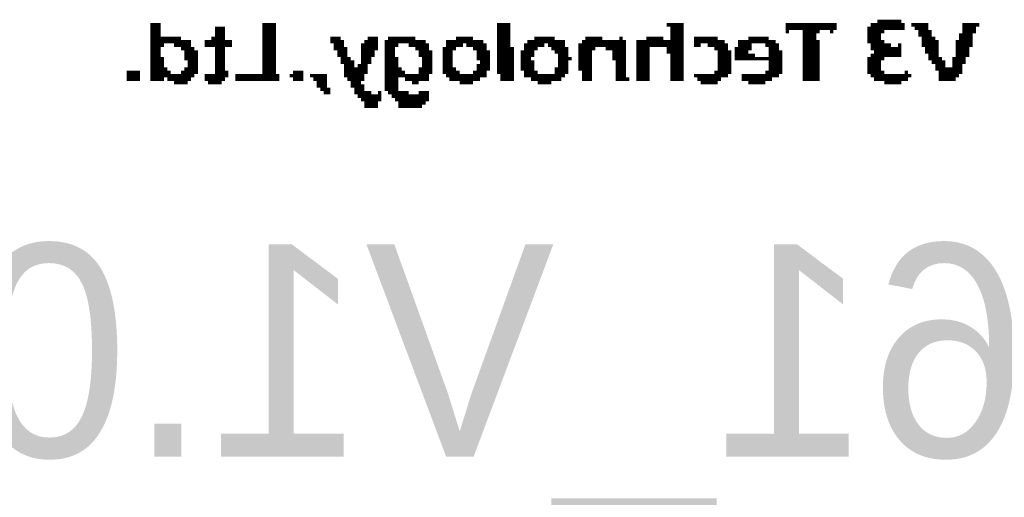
# Model space of a CAD drawing. Extents: x -225 to 585, y -158 to 406.
# Tile 21 of 47: x 28 to 40, y 16 to 22. Entities that reach past the tile are written whole.
import ezdxf

# ---------------------------------------------------------------- set-up
doc = ezdxf.new("R2010")
doc.units = 0
doc.layers.add('BOARD_GEOMETRY_SILKSCREEN_B', color=1, linetype='CONTINUOUS')
doc.layers.add('PACKAGE_GEOMETRY_SILKSCREEN_B', color=4, linetype='CONTINUOUS')

msp = doc.modelspace()

# ---------------------------------------------------------------- linework, layer by layer
at = {"layer": 'BOARD_GEOMETRY_SILKSCREEN_B', "const_width": 0.04064}
for points in [[(30.046676, 21.800566), (29.924756, 21.800566)], [(30.046676, 21.800566), (29.924756, 21.800566)], [(31.428436, 21.800566), (31.265876, 21.800566)], [(31.428436, 21.800566), (31.265876, 21.800566)], [(34.232596, 21.800566), (34.070036, 21.800566)], [(34.232596, 21.800566), (34.070036, 21.800566)], [(36.305236, 21.800566), (36.102036, 21.800566)], [(36.305236, 21.800566), (36.142676, 21.800566)], [(38.134036, 21.800566), (37.524436, 21.800566)], [(38.134036, 21.800566), (37.524436, 21.800566)], [(38.946836, 21.800566), (38.540436, 21.800566)], [(38.946836, 21.800566), (38.540436, 21.800566)], [(38.906196, 21.841206), (38.621716, 21.841206)], [(39.190676, 21.800566), (39.028116, 21.800566)], [(39.231316, 21.800566), (39.068756, 21.800566)], [(39.800276, 21.800566), (39.637716, 21.800566)], [(39.840916, 21.800566), (39.678356, 21.800566)], [(30.046676, 21.759926), (29.924756, 21.759926)], [(30.046676, 21.719286), (29.924756, 21.719286)], [(30.046676, 21.678646), (29.924756, 21.678646)], [(30.818836, 21.759926), (30.696916, 21.759926)], [(30.818836, 21.719286), (30.696916, 21.719286)], [(30.818836, 21.678646), (30.696916, 21.678646)], [(31.428436, 21.759926), (31.265876, 21.759926)], [(31.428436, 21.719286), (31.265876, 21.719286)], [(31.428436, 21.678646), (31.265876, 21.678646)], [(34.232596, 21.759926), (34.070036, 21.759926)], [(34.232596, 21.719286), (34.070036, 21.719286)], [(34.232596, 21.678646), (34.070036, 21.678646)], [(36.305236, 21.759926), (36.142676, 21.759926)], [(36.305236, 21.719286), (36.142676, 21.719286)], [(36.305236, 21.678646), (36.142676, 21.678646)], [(38.134036, 21.759926), (37.524436, 21.759926)], [(37.565076, 21.719286), (37.524436, 21.719286)], [(37.930836, 21.719286), (37.727636, 21.719286)], [(37.890196, 21.678646), (37.727636, 21.678646)], [(38.093396, 21.719286), (38.052756, 21.719286)], [(38.946836, 21.759926), (38.499796, 21.759926)], [(38.702996, 21.719286), (38.499796, 21.719286)], [(38.662356, 21.678646), (38.499796, 21.678646)], [(39.231316, 21.759926), (39.068756, 21.759926)], [(39.271956, 21.719286), (39.109396, 21.719286)], [(39.271956, 21.678646), (39.109396, 21.678646)], [(39.759636, 21.678646), (39.597076, 21.678646)], [(39.800276, 21.759926), (39.637716, 21.759926)], [(39.800276, 21.719286), (39.637716, 21.719286)], [(30.290516, 21.638006), (29.924756, 21.638006)], [(30.371796, 21.597366), (29.924756, 21.597366)], [(30.412436, 21.597366), (29.924756, 21.597366)], [(30.087316, 21.556726), (29.924756, 21.556726)], [(30.412436, 21.556726), (30.209236, 21.556726)], [(30.900116, 21.597366), (30.574996, 21.597366)], [(30.900116, 21.597366), (30.574996, 21.597366)], [(30.900116, 21.556726), (30.574996, 21.556726)], [(30.818836, 21.638006), (30.656276, 21.638006)], [(31.428436, 21.638006), (31.265876, 21.638006)], [(31.428436, 21.597366), (31.265876, 21.597366)], [(31.428436, 21.597366), (31.265876, 21.597366)], [(31.428436, 21.556726), (31.265876, 21.556726)], [(32.200596, 21.638006), (32.078676, 21.638006)], [(32.241236, 21.597366), (32.078676, 21.597366)], [(32.241236, 21.597366), (32.078676, 21.597366)], [(32.241236, 21.556726), (32.119316, 21.556726)], [(32.647636, 21.556726), (32.444436, 21.556726)], [(32.647636, 21.597366), (32.485076, 21.597366)], [(32.647636, 21.597366), (32.485076, 21.597366)], [(32.647636, 21.638006), (32.525716, 21.638006)], [(33.175956, 21.597366), (32.728916, 21.597366)], [(33.216596, 21.597366), (32.728916, 21.597366)], [(32.891476, 21.556726), (32.728916, 21.556726)], [(33.094676, 21.638006), (32.769556, 21.638006)], [(33.257236, 21.556726), (33.013396, 21.556726)], [(33.907476, 21.597366), (33.460436, 21.597366)], [(33.663636, 21.556726), (33.460436, 21.556726)], [(33.866836, 21.597366), (33.501076, 21.597366)], [(33.785556, 21.638006), (33.582356, 21.638006)], [(33.948116, 21.556726), (33.704276, 21.556726)], [(34.232596, 21.638006), (34.070036, 21.638006)], [(34.232596, 21.597366), (34.070036, 21.597366)], [(34.232596, 21.597366), (34.070036, 21.597366)], [(34.232596, 21.556726), (34.070036, 21.556726)], [(34.638996, 21.556726), (34.395156, 21.556726)], [(34.882836, 21.597366), (34.435796, 21.597366)], [(34.842196, 21.597366), (34.476436, 21.597366)], [(34.760916, 21.638006), (34.517076, 21.638006)], [(34.882836, 21.556726), (34.679636, 21.556726)], [(35.614356, 21.556726), (35.045396, 21.556726)], [(35.411156, 21.597366), (35.086036, 21.597366)], [(35.614356, 21.597366), (35.086036, 21.597366)], [(35.329876, 21.638006), (35.126676, 21.638006)], [(35.614356, 21.597366), (35.451796, 21.597366)], [(35.573716, 21.638006), (35.533076, 21.638006)], [(36.305236, 21.597366), (35.736276, 21.597366)], [(36.305236, 21.556726), (35.736276, 21.556726)], [(36.102036, 21.597366), (35.776916, 21.597366)], [(36.061396, 21.638006), (35.858196, 21.638006)], [(36.305236, 21.638006), (36.142676, 21.638006)], [(36.305236, 21.597366), (36.142676, 21.597366)], [(36.711636, 21.638006), (36.427156, 21.638006)], [(36.752276, 21.597366), (36.427156, 21.597366)], [(36.792916, 21.597366), (36.427156, 21.597366)], [(36.508436, 21.556726), (36.427156, 21.556726)], [(36.833556, 21.556726), (36.589716, 21.556726)], [(37.402516, 21.597366), (36.955476, 21.597366)], [(37.118036, 21.556726), (36.955476, 21.556726)], [(37.361876, 21.597366), (36.996116, 21.597366)], [(37.321236, 21.638006), (37.077396, 21.638006)], [(37.443156, 21.556726), (37.280596, 21.556726)], [(37.890196, 21.638006), (37.727636, 21.638006)], [(37.930836, 21.597366), (37.727636, 21.597366)], [(37.930836, 21.597366), (37.727636, 21.597366)], [(37.930836, 21.556726), (37.727636, 21.556726)], [(38.662356, 21.638006), (38.499796, 21.638006)], [(38.662356, 21.597366), (38.499796, 21.597366)], [(38.702996, 21.597366), (38.499796, 21.597366)], [(38.784276, 21.556726), (38.540436, 21.556726)], [(38.906196, 21.556726), (38.865556, 21.556726)], [(39.312596, 21.638006), (39.150036, 21.638006)], [(39.312596, 21.597366), (39.150036, 21.597366)], [(39.353236, 21.597366), (39.150036, 21.597366)], [(39.353236, 21.556726), (39.150036, 21.556726)], [(39.759636, 21.597366), (39.556436, 21.597366)], [(39.759636, 21.556726), (39.556436, 21.556726)], [(39.759636, 21.638006), (39.597076, 21.638006)], [(39.759636, 21.597366), (39.597076, 21.597366)], [(30.046676, 21.516086), (29.924756, 21.516086)], [(30.046676, 21.475446), (29.924756, 21.475446)], [(30.046676, 21.434806), (29.924756, 21.434806)], [(30.453076, 21.516086), (30.290516, 21.516086)], [(30.493716, 21.475446), (30.331156, 21.475446)], [(30.493716, 21.434806), (30.331156, 21.434806)], [(30.818836, 21.516086), (30.696916, 21.516086)], [(30.818836, 21.475446), (30.696916, 21.475446)], [(30.818836, 21.434806), (30.696916, 21.434806)], [(31.428436, 21.516086), (31.265876, 21.516086)], [(31.428436, 21.475446), (31.265876, 21.475446)], [(31.428436, 21.434806), (31.265876, 21.434806)], [(32.281876, 21.516086), (32.119316, 21.516086)], [(32.281876, 21.475446), (32.159956, 21.475446)], [(32.281876, 21.434806), (32.159956, 21.434806)], [(32.647636, 21.516086), (32.444436, 21.516086)], [(32.606996, 21.475446), (32.444436, 21.475446)], [(32.606996, 21.434806), (32.444436, 21.434806)], [(32.850836, 21.516086), (32.728916, 21.516086)], [(32.850836, 21.475446), (32.728916, 21.475446)], [(32.850836, 21.434806), (32.728916, 21.434806)], [(33.257236, 21.516086), (33.094676, 21.516086)], [(33.297876, 21.475446), (33.135316, 21.475446)], [(33.297876, 21.434806), (33.135316, 21.434806)], [(33.582356, 21.516086), (33.419796, 21.516086)], [(33.541716, 21.475446), (33.419796, 21.475446)], [(33.541716, 21.434806), (33.419796, 21.434806)], [(33.948116, 21.516086), (33.785556, 21.516086)], [(33.988756, 21.475446), (33.826196, 21.475446)], [(33.988756, 21.434806), (33.826196, 21.434806)], [(34.273236, 21.516086), (34.070036, 21.516086)], [(34.273236, 21.475446), (34.070036, 21.475446)], [(34.273236, 21.434806), (34.070036, 21.434806)], [(34.517076, 21.475446), (34.354516, 21.475446)], [(34.517076, 21.434806), (34.354516, 21.434806)], [(34.557716, 21.516086), (34.395156, 21.516086)], [(34.923476, 21.516086), (34.720276, 21.516086)], [(34.923476, 21.475446), (34.760916, 21.475446)], [(34.923476, 21.434806), (34.801556, 21.434806)], [(35.248596, 21.516086), (35.045396, 21.516086)], [(35.207956, 21.475446), (35.045396, 21.475446)], [(35.207956, 21.434806), (35.045396, 21.434806)], [(35.614356, 21.516086), (35.370516, 21.516086)], [(35.614356, 21.475446), (35.451796, 21.475446)], [(35.614356, 21.434806), (35.451796, 21.434806)], [(35.898836, 21.516086), (35.736276, 21.516086)], [(35.898836, 21.475446), (35.736276, 21.475446)], [(35.898836, 21.434806), (35.736276, 21.434806)], [(36.305236, 21.516086), (36.102036, 21.516086)], [(36.305236, 21.475446), (36.102036, 21.475446)], [(36.305236, 21.434806), (36.142676, 21.434806)], [(36.833556, 21.516086), (36.670996, 21.516086)], [(36.874196, 21.475446), (36.711636, 21.475446)], [(36.874196, 21.434806), (36.711636, 21.434806)], [(37.118036, 21.516086), (36.914836, 21.516086)], [(37.077396, 21.475446), (36.914836, 21.475446)], [(37.118036, 21.434806), (36.914836, 21.434806)], [(37.158676, 21.434806), (37.118036, 21.434806)], [(37.443156, 21.516086), (37.321236, 21.516086)], [(37.483796, 21.475446), (37.321236, 21.475446)], [(37.483796, 21.434806), (37.321236, 21.434806)], [(37.930836, 21.516086), (37.727636, 21.516086)], [(37.930836, 21.475446), (37.727636, 21.475446)], [(37.930836, 21.434806), (37.727636, 21.434806)], [(38.906196, 21.516086), (38.540436, 21.516086)], [(38.906196, 21.434806), (38.540436, 21.434806)], [(38.906196, 21.475446), (38.581076, 21.475446)], [(39.353236, 21.516086), (39.190676, 21.516086)], [(39.353236, 21.475446), (39.190676, 21.475446)], [(39.353236, 21.434806), (39.231316, 21.434806)], [(39.718996, 21.516086), (39.556436, 21.516086)], [(39.718996, 21.475446), (39.556436, 21.475446)], [(39.718996, 21.434806), (39.556436, 21.434806)], [(30.087316, 21.394166), (29.924756, 21.394166)], [(30.087316, 21.394166), (29.924756, 21.394166)], [(30.087316, 21.353526), (29.924756, 21.353526)], [(30.087316, 21.312886), (29.924756, 21.312886)], [(30.493716, 21.394166), (30.331156, 21.394166)], [(30.493716, 21.394166), (30.371796, 21.394166)], [(30.493716, 21.353526), (30.371796, 21.353526)], [(30.493716, 21.312886), (30.371796, 21.312886)], [(30.818836, 21.394166), (30.696916, 21.394166)], [(30.818836, 21.394166), (30.696916, 21.394166)], [(30.818836, 21.353526), (30.696916, 21.353526)], [(30.818836, 21.312886), (30.696916, 21.312886)], [(31.428436, 21.394166), (31.265876, 21.394166)], [(31.428436, 21.394166), (31.265876, 21.394166)], [(31.428436, 21.353526), (31.265876, 21.353526)], [(31.428436, 21.312886), (31.265876, 21.312886)], [(32.322516, 21.394166), (32.200596, 21.394166)], [(32.322516, 21.394166), (32.200596, 21.394166)], [(32.363156, 21.353526), (32.200596, 21.353526)], [(32.363156, 21.312886), (32.241236, 21.312886)], [(32.525716, 21.312886), (32.403796, 21.312886)], [(32.566356, 21.394166), (32.444436, 21.394166)], [(32.566356, 21.394166), (32.444436, 21.394166)], [(32.566356, 21.353526), (32.444436, 21.353526)], [(32.891476, 21.394166), (32.728916, 21.394166)], [(32.891476, 21.394166), (32.728916, 21.394166)], [(32.891476, 21.353526), (32.728916, 21.353526)], [(32.891476, 21.312886), (32.728916, 21.312886)], [(33.297876, 21.394166), (33.175956, 21.394166)], [(33.297876, 21.394166), (33.175956, 21.394166)], [(33.297876, 21.353526), (33.175956, 21.353526)], [(33.297876, 21.312886), (33.175956, 21.312886)], [(33.541716, 21.394166), (33.419796, 21.394166)], [(33.541716, 21.394166), (33.419796, 21.394166)], [(33.541716, 21.353526), (33.419796, 21.353526)], [(33.541716, 21.312886), (33.419796, 21.312886)], [(33.988756, 21.394166), (33.826196, 21.394166)], [(33.988756, 21.312886), (33.826196, 21.312886)], [(33.988756, 21.394166), (33.866836, 21.394166)], [(33.988756, 21.353526), (33.866836, 21.353526)], [(34.273236, 21.394166), (34.070036, 21.394166)], [(34.273236, 21.394166), (34.070036, 21.394166)], [(34.273236, 21.353526), (34.070036, 21.353526)], [(34.273236, 21.312886), (34.070036, 21.312886)], [(34.476436, 21.394166), (34.354516, 21.394166)], [(34.476436, 21.394166), (34.354516, 21.394166)], [(34.517076, 21.353526), (34.354516, 21.353526)], [(34.517076, 21.312886), (34.354516, 21.312886)], [(34.923476, 21.394166), (34.801556, 21.394166)], [(34.964116, 21.394166), (34.801556, 21.394166)], [(34.923476, 21.353526), (34.801556, 21.353526)], [(34.923476, 21.312886), (34.801556, 21.312886)], [(35.207956, 21.394166), (35.045396, 21.394166)], [(35.207956, 21.394166), (35.045396, 21.394166)], [(35.207956, 21.353526), (35.045396, 21.353526)], [(35.207956, 21.312886), (35.045396, 21.312886)], [(35.614356, 21.394166), (35.451796, 21.394166)], [(35.614356, 21.394166), (35.451796, 21.394166)], [(35.614356, 21.353526), (35.492436, 21.353526)], [(35.614356, 21.312886), (35.492436, 21.312886)], [(35.898836, 21.394166), (35.736276, 21.394166)], [(35.898836, 21.394166), (35.736276, 21.394166)], [(35.898836, 21.353526), (35.736276, 21.353526)], [(35.898836, 21.312886), (35.736276, 21.312886)], [(36.305236, 21.394166), (36.142676, 21.394166)], [(36.305236, 21.394166), (36.142676, 21.394166)], [(36.305236, 21.353526), (36.142676, 21.353526)], [(36.305236, 21.312886), (36.142676, 21.312886)], [(36.874196, 21.394166), (36.711636, 21.394166)], [(36.874196, 21.394166), (36.711636, 21.394166)], [(36.874196, 21.353526), (36.711636, 21.353526)], [(36.874196, 21.312886), (36.711636, 21.312886)], [(37.483796, 21.394166), (36.914836, 21.394166)], [(37.483796, 21.394166), (37.321236, 21.394166)], [(37.483796, 21.353526), (37.321236, 21.353526)], [(37.483796, 21.312886), (37.321236, 21.312886)], [(37.930836, 21.394166), (37.727636, 21.394166)], [(37.930836, 21.394166), (37.727636, 21.394166)], [(37.930836, 21.353526), (37.727636, 21.353526)], [(37.930836, 21.312886), (37.727636, 21.312886)], [(38.702996, 21.394166), (38.499796, 21.394166)], [(38.662356, 21.394166), (38.499796, 21.394166)], [(38.662356, 21.353526), (38.499796, 21.353526)], [(38.662356, 21.312886), (38.499796, 21.312886)], [(39.393876, 21.394166), (39.231316, 21.394166)], [(39.393876, 21.394166), (39.271956, 21.394166)], [(39.434516, 21.353526), (39.271956, 21.353526)], [(39.434516, 21.312886), (39.312596, 21.312886)], [(39.678356, 21.394166), (39.515796, 21.394166)], [(39.678356, 21.353526), (39.515796, 21.353526)], [(39.637716, 21.312886), (39.515796, 21.312886)], [(39.678356, 21.394166), (39.556436, 21.394166)], [(29.802836, 21.231606), (29.640276, 21.231606)], [(29.802836, 21.190966), (29.640276, 21.190966)], [(29.802836, 21.190966), (29.640276, 21.190966)], [(30.127956, 21.272246), (29.924756, 21.272246)], [(30.168596, 21.231606), (29.924756, 21.231606)], [(30.453076, 21.190966), (29.924756, 21.190966)], [(30.453076, 21.190966), (29.924756, 21.190966)], [(30.493716, 21.231606), (30.290516, 21.231606)], [(30.493716, 21.272246), (30.331156, 21.272246)], [(30.859476, 21.190966), (30.574996, 21.190966)], [(30.818836, 21.190966), (30.574996, 21.190966)], [(30.818836, 21.272246), (30.696916, 21.272246)], [(30.859476, 21.231606), (30.696916, 21.231606)], [(31.428436, 21.190966), (30.940756, 21.190966)], [(31.469076, 21.190966), (30.940756, 21.190966)], [(31.428436, 21.272246), (31.265876, 21.272246)], [(31.428436, 21.231606), (31.265876, 21.231606)], [(31.753556, 21.190966), (31.590996, 21.190966)], [(31.753556, 21.231606), (31.631636, 21.231606)], [(31.753556, 21.190966), (31.631636, 21.190966)], [(32.038036, 21.190966), (31.834836, 21.190966)], [(32.038036, 21.190966), (31.875476, 21.190966)], [(32.525716, 21.272246), (32.241236, 21.272246)], [(32.525716, 21.231606), (32.241236, 21.231606)], [(32.485076, 21.190966), (32.241236, 21.190966)], [(32.485076, 21.190966), (32.281876, 21.190966)], [(32.932116, 21.272246), (32.728916, 21.272246)], [(32.972756, 21.231606), (32.728916, 21.231606)], [(33.257236, 21.190966), (32.728916, 21.190966)], [(33.257236, 21.190966), (32.728916, 21.190966)], [(33.297876, 21.272246), (33.135316, 21.272246)], [(33.297876, 21.231606), (33.135316, 21.231606)], [(33.582356, 21.272246), (33.419796, 21.272246)], [(33.622996, 21.231606), (33.419796, 21.231606)], [(33.907476, 21.190966), (33.460436, 21.190966)], [(33.663636, 21.190966), (33.460436, 21.190966)], [(33.948116, 21.190966), (33.704276, 21.190966)], [(33.948116, 21.231606), (33.785556, 21.231606)], [(33.988756, 21.272246), (33.826196, 21.272246)], [(34.273236, 21.272246), (34.070036, 21.272246)], [(34.273236, 21.231606), (34.070036, 21.231606)], [(34.273236, 21.190966), (34.110676, 21.190966)], [(34.273236, 21.190966), (34.110676, 21.190966)], [(34.517076, 21.272246), (34.354516, 21.272246)], [(34.557716, 21.231606), (34.395156, 21.231606)], [(34.638996, 21.190966), (34.395156, 21.190966)], [(34.882836, 21.190966), (34.435796, 21.190966)], [(34.882836, 21.190966), (34.679636, 21.190966)], [(34.923476, 21.272246), (34.760916, 21.272246)], [(34.923476, 21.231606), (34.760916, 21.231606)], [(35.207956, 21.272246), (35.045396, 21.272246)], [(35.207956, 21.231606), (35.086036, 21.231606)], [(35.207956, 21.190966), (35.086036, 21.190966)], [(35.207956, 21.190966), (35.086036, 21.190966)], [(35.614356, 21.272246), (35.492436, 21.272246)], [(35.614356, 21.231606), (35.492436, 21.231606)], [(35.614356, 21.190966), (35.492436, 21.190966)], [(35.614356, 21.190966), (35.492436, 21.190966)], [(35.898836, 21.272246), (35.736276, 21.272246)], [(35.898836, 21.231606), (35.736276, 21.231606)], [(35.898836, 21.190966), (35.736276, 21.190966)], [(35.898836, 21.190966), (35.736276, 21.190966)], [(36.305236, 21.272246), (36.142676, 21.272246)], [(36.305236, 21.231606), (36.142676, 21.231606)], [(36.305236, 21.190966), (36.142676, 21.190966)], [(36.305236, 21.190966), (36.142676, 21.190966)], [(36.833556, 21.190966), (36.427156, 21.190966)], [(36.792916, 21.190966), (36.427156, 21.190966)], [(36.874196, 21.231606), (36.670996, 21.231606)], [(36.874196, 21.272246), (36.711636, 21.272246)], [(37.077396, 21.190966), (36.996116, 21.190966)], [(37.402516, 21.190966), (36.996116, 21.190966)], [(37.443156, 21.190966), (37.199316, 21.190966)], [(37.483796, 21.231606), (37.280596, 21.231606)], [(37.483796, 21.272246), (37.321236, 21.272246)], [(37.930836, 21.272246), (37.727636, 21.272246)], [(37.930836, 21.231606), (37.727636, 21.231606)], [(37.930836, 21.190966), (37.727636, 21.190966)], [(37.930836, 21.190966), (37.727636, 21.190966)], [(38.662356, 21.272246), (38.499796, 21.272246)], [(38.702996, 21.231606), (38.499796, 21.231606)], [(39.028116, 21.190966), (38.540436, 21.190966)], [(38.987476, 21.190966), (38.540436, 21.190966)], [(38.987476, 21.231606), (38.946836, 21.231606)], [(39.637716, 21.272246), (39.312596, 21.272246)], [(39.637716, 21.231606), (39.353236, 21.231606)], [(39.597076, 21.190966), (39.353236, 21.190966)], [(39.597076, 21.190966), (39.353236, 21.190966)], [(29.802836, 21.150326), (29.640276, 21.150326)], [(30.087316, 21.150326), (29.924756, 21.150326)], [(30.412436, 21.150326), (30.127956, 21.150326)], [(30.371796, 21.109686), (30.209236, 21.109686)], [(30.818836, 21.150326), (30.574996, 21.150326)], [(30.778196, 21.109686), (30.615636, 21.109686)], [(31.469076, 21.150326), (30.940756, 21.150326)], [(31.753556, 21.150326), (31.631636, 21.150326)], [(32.038036, 21.150326), (31.875476, 21.150326)], [(32.038036, 21.109686), (31.916116, 21.109686)], [(32.038036, 21.069046), (31.916116, 21.069046)], [(32.485076, 21.150326), (32.281876, 21.150326)], [(32.444436, 21.109686), (32.322516, 21.109686)], [(32.485076, 21.069046), (32.322516, 21.069046)], [(32.891476, 21.150326), (32.728916, 21.150326)], [(32.891476, 21.109686), (32.728916, 21.109686)], [(32.891476, 21.069046), (32.728916, 21.069046)], [(33.257236, 21.150326), (32.972756, 21.150326)], [(33.135316, 21.109686), (33.054036, 21.109686)], [(33.866836, 21.150326), (33.501076, 21.150326)], [(33.785556, 21.109686), (33.622996, 21.109686)], [(34.273236, 21.150326), (34.110676, 21.150326)], [(34.842196, 21.150326), (34.476436, 21.150326)], [(34.720276, 21.109686), (34.557716, 21.109686)], [(35.207956, 21.150326), (35.086036, 21.150326)], [(35.654996, 21.150326), (35.492436, 21.150326)], [(35.898836, 21.150326), (35.736276, 21.150326)], [(36.305236, 21.150326), (36.142676, 21.150326)], [(36.752276, 21.150326), (36.467796, 21.150326)], [(36.711636, 21.109686), (36.508436, 21.109686)], [(37.361876, 21.150326), (36.996116, 21.150326)], [(37.280596, 21.109686), (37.077396, 21.109686)], [(37.930836, 21.150326), (37.727636, 21.150326)], [(38.987476, 21.150326), (38.581076, 21.150326)], [(38.906196, 21.109686), (38.702996, 21.109686)], [(39.556436, 21.150326), (39.353236, 21.150326)], [(32.078676, 21.028406), (31.956756, 21.028406)], [(32.078676, 20.987766), (31.997396, 20.987766)], [(32.485076, 21.028406), (32.363156, 21.028406)], [(32.525716, 20.987766), (32.363156, 20.987766)], [(32.566356, 20.987766), (32.363156, 20.987766)], [(32.688276, 20.947126), (32.403796, 20.947126)], [(32.688276, 20.987766), (32.647636, 20.987766)], [(32.891476, 21.028406), (32.728916, 21.028406)], [(32.932116, 20.987766), (32.769556, 20.987766)], [(33.013396, 20.987766), (32.769556, 20.987766)], [(33.257236, 20.947126), (32.810196, 20.947126)], [(33.257236, 20.987766), (33.135316, 20.987766)], [(32.688276, 20.906486), (32.444436, 20.906486)], [(32.647636, 20.865846), (32.485076, 20.865846)], [(32.647636, 20.825206), (32.485076, 20.825206)], [(33.257236, 20.906486), (32.850836, 20.906486)], [(33.216596, 20.865846), (32.891476, 20.865846)], [(33.175956, 20.825206), (32.891476, 20.825206)]]:
    msp.add_lwpolyline(points, dxfattribs=at)

# ---------------------------------------------------------------- texts
at = {"layer": 'PACKAGE_GEOMETRY_SILKSCREEN_B', "text_generation_flag": 2}
msp.add_text('FMC9361_V1.0', height=2.54, dxfattribs=at).set_placement((51.562, 16.637))

doc.saveas('drawing.dxf')
